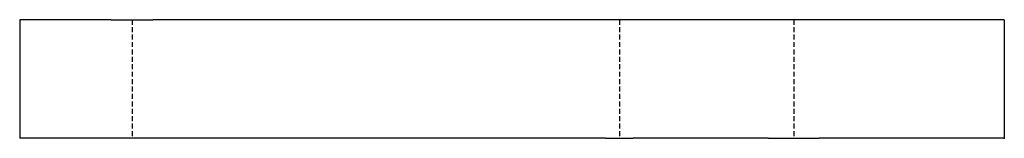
# Model space of a CAD drawing. Header units: millimetres. Extents: x 1 to 609, y 0 to 73.
import ezdxf

# ---------------------------------------------------------------- set-up
doc = ezdxf.new("R2010")
doc.units = ezdxf.units.MM
doc.header["$PDSIZE"] = -1
doc.linetypes.add('SLD-Kesik', pattern=[4.572, 3.048, -1.524])
doc.linetypes.add('SLD-Sürekli', pattern=[0])

msp = doc.modelspace()

# ---------------------------------------------------------------- linework, layer by layer
at = {"color": 7, "linetype": 'SLD-Sürekli', "lineweight": 25}
for p, q in [((1.09, 73.4), (1.09, 0.4)), ((57.67, 73.4), (1.09, 73.4)), ((57.67, 73.4), (83.3, 73.4)), ((362.84, 73.4), (83.3, 73.4)), ((379.93, 73.4), (362.84, 73.4)), ((463.27, 73.4), (379.93, 73.4)), ((494.61, 73.4), (463.27, 73.4)), ((608.98, 73.4), (494.61, 73.4)), ((608.98, 73.4), (608.98, 0.4)), ((57.67, 0.4), (1.09, 0.4)), ((83.3, 0.4), (57.67, 0.4)), ((362.84, 0.4), (83.3, 0.4)), ((362.84, 0.4), (379.93, 0.4)), ((463.27, 0.4), (379.93, 0.4)), ((463.27, 0.4), (494.61, 0.4)), ((608.98, 0.4), (494.61, 0.4))]:
    msp.add_line(p, q, dxfattribs=at)
at = {"color": 7, "linetype": 'SLD-Kesik'}
for p, q in [((70.49, 73.4), (70.49, 0.4)), ((371.38, 73.4), (371.38, 0.4)), ((478.94, 73.4), (478.94, 0.4))]:
    msp.add_line(p, q, dxfattribs=at)
at = {"color": 7, "linetype": 'SLD-Sürekli'}
msp.add_point((608.98, 0.4), dxfattribs=at)

doc.saveas('drawing.dxf')
